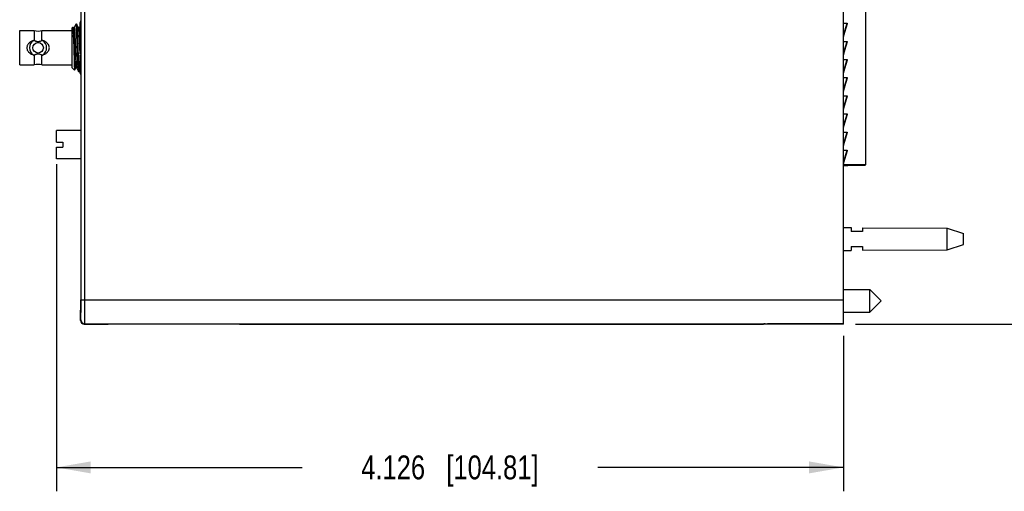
# Model space of a CAD drawing. Header units: inches. Extents: x 0 to 22, y 0 to 17.
# Tile 5 of 23: x 8.2 to 13.4, y 4.8 to 7.3. Entities that reach past the tile are written whole.
import ezdxf

# ---------------------------------------------------------------- set-up
doc = ezdxf.new("R2010")
doc.units = ezdxf.units.IN
doc.header["$LTSCALE"] = 1.21
doc.header["$MEASUREMENT"] = 0
doc.layers.get('0').update_dxf_attribs({"linetype": 'CONTINUOUS'})
doc.layers.add('02___PRT_ALL_AXES', color=7, linetype='CONTINUOUS')
doc.layers.add('DIMENSIONS', color=7, linetype='CONTINUOUS')
doc.styles.get("Standard").update_dxf_attribs({"font": 'txt', "width": 0.8})
doc.dimstyles.new('DIMSTYLE_1', dxfattribs={"dimtxt": 0.125, "dimasz": 0.18, "dimexe": 0.125, "dimexo": 0.0625, "dimgap": 0.0625, "dimtad": 0, "dimtih": 1, "dimtoh": 1, "dimdec": 3, "dimzin": 4, "dimdsep": 46, "dimtxsty": 'STANDARD', "dimblk": '_FILLED', "dimblk1": '_FILLED', "dimblk2": '_FILLED', "dimcen": 0.09, "dimadec": 0, "dimazin": 0, "dimtp": 0.01, "dimtm": 0.01, "dimtfac": 1, "dimtdec": 3, "dimtofl": 0, "dimtmove": 0, "dimatfit": 3, "dimldrblk": '_FILLED', "dimfxl": 1, "dimtolj": 1, "dimtzin": 4, "dimarcsym": 0})

# ---------------------------------------------------------------- blocks, each defined once
blk = doc.blocks.new('_FILLED')
at = {"color": 0, "linetype": 'BYBLOCK'}
blk.add_solid([(0, 0), (-1, 0.174), (-1, -0.174)], dxfattribs=at)
blk = doc.blocks.new('*D2')
at = {"layer": 'DIMENSIONS', "color": 2, "linetype": 'CONTINUOUS'}
for p, q in [((12.596, 10.7561), (14.0385, 10.7561)), ((13.9135, 10.7561), (13.9135, 8.4423)), ((13.9135, 5.6911), (13.9135, 8.1923)), ((12.596, 5.6911), (14.0385, 5.6911))]:
    blk.add_line(p, q, dxfattribs=at)
at = {"layer": 'DIMENSIONS', "color": 2, "linetype": 'CONTINUOUS', "xscale": 0.18, "yscale": 0.18, "zscale": 0.18}
for p, rotation in [((13.9135, 10.7561), 90), ((13.9135, 5.6911), 270)]:
    blk.add_blockref('_FILLED', p, dxfattribs=dict(at, rotation=rotation))
at = {"layer": 'DIMENSIONS', "color": 2, "linetype": 'CONTINUOUS', "insert": (13.9135, 8.3798), "char_height": 0.125, "width": 1.425, "attachment_point": 2, "line_spacing_factor": 0.9}
blk.add_mtext('5.065{\\Ftxt.shx;\\W1.000000;\\H0.125000; }[128.65]', dxfattribs=at)
blk = doc.blocks.new('*D3')
at = {"layer": 'DIMENSIONS', "color": 2, "linetype": 'CONTINUOUS'}
for p, q in [((8.4072, 6.5289), (8.4072, 4.8157)), ((12.5335, 5.6305), (12.5335, 4.8157)), ((8.4072, 4.9407), (9.6953, 4.9407)), ((12.5335, 4.9407), (11.2453, 4.9407))]:
    blk.add_line(p, q, dxfattribs=at)
at = {"layer": 'DIMENSIONS', "color": 2, "linetype": 'CONTINUOUS', "xscale": 0.18, "yscale": 0.18, "zscale": 0.18, "rotation": 180}
blk.add_blockref('_FILLED', (8.4072, 4.9407), dxfattribs=at)
at = {"layer": 'DIMENSIONS', "color": 2, "linetype": 'CONTINUOUS', "xscale": 0.18, "yscale": 0.18, "zscale": 0.18}
blk.add_blockref('_FILLED', (12.5335, 4.9407), dxfattribs=at)
at = {"layer": 'DIMENSIONS', "color": 2, "linetype": 'CONTINUOUS', "insert": (10.4703, 5.0032), "char_height": 0.125, "width": 1.425, "attachment_point": 2, "line_spacing_factor": 0.9}
blk.add_mtext('4.126{\\Ftxt.shx;\\W1.000000;\\H0.125000; }[104.81]', dxfattribs=at)

msp = doc.modelspace()

# ---------------------------------------------------------------- linework, layer by layer
at = {"layer": '02___PRT_ALL_AXES', "color": 7, "linetype": 'CONTINUOUS'}
for p, q in [((12.5335, 5.6911), (12.5335, 10.7561)), ((8.5366, 5.8179), (8.5366, 10.6294)), ((8.5566, 5.8179), (8.5566, 10.6294)), ((12.6485, 9.9242), (12.6485, 6.5242)), ((8.215, 7.0485), (8.215, 7.2276)), ((8.215, 7.2276), (8.2912, 7.2276)), ((8.2912, 7.2276), (8.2912, 7.1764)), ((8.3317, 7.1764), (8.3317, 7.2276)), ((8.3317, 7.2276), (8.4906, 7.2276)), ((8.4906, 7.2429), (8.4941, 7.2464)), ((8.4906, 7.0332), (8.4906, 7.2429)), ((8.4941, 7.2464), (8.4943, 7.2463)), ((8.4949, 7.2428), (8.4957, 7.2309)), ((8.4954, 7.2444), (8.4953, 7.2445)), ((8.4953, 7.2445), (8.4953, 7.2445)), ((8.4955, 7.2441), (8.4953, 7.2445)), ((8.4987, 7.2097), (8.4971, 7.2333)), ((8.5098, 7.2617), (8.4999, 7.2445)), ((8.5006, 7.2444), (8.5009, 7.2433)), ((8.5009, 7.2433), (8.5017, 7.2386)), ((8.5099, 7.2619), (8.5098, 7.2617)), ((8.5103, 7.2625), (8.5103, 7.2626)), ((8.5103, 7.2626), (8.5128, 7.2626)), ((8.5128, 7.2626), (8.513, 7.2623)), ((8.5233, 7.2445), (8.5151, 7.2587)), ((8.5234, 7.2445), (8.5233, 7.2445)), ((8.5236, 7.2439), (8.5233, 7.2445)), ((8.5324, 7.2524), (8.5279, 7.2445)), ((8.5279, 7.2445), (8.5279, 7.2445)), ((8.5324, 7.177), (8.5324, 7.2705)), ((12.5335, 7.2667), (12.553, 7.2667)), ((12.5507, 7.2644), (12.5335, 7.2074)), ((12.5335, 7.1947), (12.5527, 7.2638)), ((12.5527, 7.2638), (12.5335, 7.2005)), ((12.5507, 7.2644), (12.5527, 7.2638)), ((8.2883, 7.1764), (8.2912, 7.1764)), ((8.3317, 7.1764), (8.3346, 7.1764)), ((8.4965, 7.2116), (8.4966, 7.2082)), ((8.4966, 7.2082), (8.4966, 7.2064)), ((8.497, 7.1938), (8.4973, 7.1862)), ((8.4973, 7.1862), (8.5004, 7.0685)), ((8.5284, 7.177), (8.528, 7.185)), ((8.5314, 7.1054), (8.5284, 7.177)), ((8.5361, 7.177), (8.5324, 7.177)), ((8.5336, 7.177), (8.5336, 7.1754)), ((8.5336, 7.1754), (8.5361, 7.1173)), ((12.5335, 7.1717), (12.553, 7.1717)), ((12.5507, 7.1694), (12.5335, 7.1124)), ((12.5335, 7.0997), (12.5527, 7.1688)), ((12.5527, 7.1688), (12.5335, 7.1055)), ((12.5507, 7.1694), (12.5527, 7.1688)), ((8.2912, 7.0996), (8.2883, 7.0996)), ((8.2912, 7.0996), (8.2912, 7.0485)), ((8.3317, 7.0485), (8.3317, 7.0996)), ((8.3346, 7.0996), (8.3317, 7.0996)), ((8.5324, 7.0055), (8.5324, 7.099)), ((8.5324, 7.099), (8.5361, 7.099)), ((12.5335, 7.0767), (12.553, 7.0767)), ((12.5507, 7.0744), (12.5335, 7.0174)), ((12.5335, 7.0047), (12.5527, 7.0738)), ((12.5527, 7.0738), (12.5335, 7.0105)), ((12.5507, 7.0744), (12.5527, 7.0738)), ((8.215, 7.0485), (8.2912, 7.0485)), ((8.3317, 7.0485), (8.4906, 7.0485)), ((8.4906, 7.0332), (8.503, 7.0208)), ((8.5004, 7.0685), (8.5004, 7.0673)), ((8.5027, 7.0213), (8.503, 7.0208)), ((8.503, 7.0208), (8.5031, 7.0208)), ((8.5031, 7.0208), (8.5093, 7.0315)), ((8.5138, 7.0316), (8.5139, 7.0315)), ((8.5139, 7.0315), (8.5238, 7.0144)), ((8.527, 7.0137), (8.5324, 7.023)), ((8.5238, 7.0144), (8.5235, 7.0151)), ((8.5241, 7.0135), (8.5238, 7.0137)), ((8.5241, 7.0135), (8.5268, 7.0135)), ((8.5268, 7.0135), (8.527, 7.0137)), ((12.5335, 6.9817), (12.553, 6.9817)), ((12.5507, 6.9794), (12.5335, 6.9224)), ((12.5335, 6.9097), (12.5527, 6.9788)), ((12.5527, 6.9788), (12.5335, 6.9155)), ((12.5507, 6.9794), (12.5527, 6.9788)), ((12.5335, 6.8867), (12.553, 6.8867)), ((12.5507, 6.8844), (12.5335, 6.8274)), ((12.5335, 6.8147), (12.5527, 6.8838)), ((12.5527, 6.8838), (12.5335, 6.8205)), ((12.5507, 6.8844), (12.5527, 6.8838)), ((12.5335, 6.7917), (12.553, 6.7917)), ((12.5507, 6.7894), (12.5335, 6.7324)), ((12.5335, 6.7197), (12.5527, 6.7888)), ((12.5527, 6.7888), (12.5335, 6.7255)), ((12.5507, 6.7894), (12.5527, 6.7888)), ((8.4072, 6.6436), (8.4072, 6.7056)), ((8.5361, 6.7056), (8.4072, 6.7056)), ((12.5335, 6.6967), (12.553, 6.6967)), ((12.5507, 6.6944), (12.5335, 6.6374)), ((12.5335, 6.6247), (12.5527, 6.6938)), ((12.5527, 6.6938), (12.5335, 6.6305)), ((12.5507, 6.6944), (12.5527, 6.6938)), ((8.4072, 6.6436), (8.4406, 6.6436)), ((8.4072, 6.556), (8.4072, 6.618)), ((8.4072, 6.618), (8.4406, 6.618)), ((8.4406, 6.6436), (8.4406, 6.618)), ((8.5361, 6.556), (8.4072, 6.556)), ((12.5335, 6.6017), (12.553, 6.6017)), ((12.5507, 6.5994), (12.5335, 6.5424)), ((12.5335, 6.5297), (12.5527, 6.5988)), ((12.5527, 6.5988), (12.5335, 6.5355)), ((12.5507, 6.5994), (12.5527, 6.5988)), ((12.5328, 6.5231), (12.6485, 6.5231)), ((12.6485, 6.5242), (12.5335, 6.5242)), ((12.5335, 6.5207), (12.556, 6.5207)), ((12.556, 6.5207), (12.5553, 6.5231)), ((12.5335, 6.1967), (12.5735, 6.1964)), ((12.5735, 6.1964), (12.5735, 6.1767)), ((12.6335, 6.1959), (13.0773, 6.1927)), ((12.6335, 6.1959), (12.6335, 6.1767)), ((12.6335, 6.1767), (12.5735, 6.1767)), ((13.0773, 6.1927), (13.1635, 6.1647)), ((13.0773, 6.0807), (13.0773, 6.1927)), ((13.1635, 6.1087), (13.1635, 6.1647)), ((12.5735, 6.0967), (12.6335, 6.0967)), ((12.5735, 6.0967), (12.5735, 6.0769)), ((12.6335, 6.0967), (12.6335, 6.0774)), ((13.0773, 6.0807), (13.1635, 6.1087)), ((12.5335, 6.0766), (12.5735, 6.0769)), ((12.6335, 6.0774), (13.0773, 6.0807)), ((12.5335, 5.8717), (12.6717, 5.8717)), ((12.6717, 5.8717), (12.7307, 5.8127)), ((12.6717, 5.7536), (12.6717, 5.8717)), ((8.5361, 5.8148), (8.5361, 5.8179)), ((8.5366, 5.8179), (12.5335, 5.8179)), ((12.6717, 5.7536), (12.7307, 5.8127)), ((8.5335, 5.7646), (8.5357, 5.7668)), ((8.5335, 5.7107), (8.5335, 5.7646)), ((12.5335, 5.7536), (12.6717, 5.7536)), ((8.5335, 5.7107), (8.5357, 5.7129)), ((8.5535, 5.6907), (8.5557, 5.6929)), ((8.5535, 5.6907), (8.6785, 5.6907)), ((8.5557, 5.6929), (12.1237, 5.6929)), ((8.6785, 5.6907), (8.6794, 5.6916)), ((9.3675, 5.6916), (9.3685, 5.6907)), ((9.3685, 5.6907), (12.1135, 5.6907)), ((12.1155, 5.6928), (12.1135, 5.6907)), ((12.1237, 5.6929), (12.1355, 5.693)), ((12.1337, 5.6911), (12.1337, 5.693)), ((12.5335, 5.6911), (12.1337, 5.6911)), ((12.5335, 5.693), (12.1355, 5.693))]:
    msp.add_line(p, q, dxfattribs=at)
for points in [[(8.4999, 7.2445), (8.4995, 7.2441), (8.4974, 7.2433), (8.4955, 7.2442), (8.4954, 7.2444)], [(8.5279, 7.2445), (8.5274, 7.2439), (8.5251, 7.2433), (8.5235, 7.2443), (8.5234, 7.2445)], [(8.5093, 7.0315), (8.5102, 7.0324), (8.5124, 7.0326), (8.5137, 7.0318), (8.5138, 7.0316)]]:
    msp.add_lwpolyline(points, dxfattribs=at)
msp.add_circle((8.3114, 7.138), 0.0276, dxfattribs=at)
for centre, radius, start, end in [((8.5474, 7.2705), 0.015, 140.0334, 180), ((8.3114, 7.3213), 0.0958, 257.786, 282.214), ((7.7135, 7.1917), 0.7831, 2.6771, 2.8705), ((7.1441, 7.1657), 1.3532, 1.9437, 2.6521), ((12.5418, 7.2671), 0.00937, 343.3857, 348.1209), ((12.5413, 7.2671), 0.0098, 348.1478, 357.1886), ((8.3114, 7.138), 0.0448, 121.0323, 238.9677), ((8.3114, 7.138), 0.0448, 301.0323, 58.9677), ((4.899, 7.0878), 3.5996, 1.6878, 1.8879), ((12.5418, 7.1721), 0.00937, 343.3857, 348.1209), ((12.5413, 7.1721), 0.0098, 348.1478, 357.1886), ((12.5418, 7.0771), 0.00937, 343.3857, 348.1209), ((12.5413, 7.0771), 0.0098, 348.1478, 357.1886), ((8.3114, 6.9548), 0.0958, 77.786, 102.214), ((8.5474, 7.0055), 0.015, 180, 219.9666), ((12.5418, 6.9821), 0.00937, 343.3857, 348.1209), ((12.5413, 6.9821), 0.0098, 348.1478, 357.1886), ((12.5418, 6.8871), 0.00937, 343.3857, 348.1209), ((12.5413, 6.8871), 0.0098, 348.1478, 357.1886), ((12.5418, 6.7921), 0.00937, 343.3857, 348.1209), ((12.5413, 6.7921), 0.0098, 348.1478, 357.1886), ((12.5418, 6.6971), 0.00937, 343.3857, 348.1209), ((12.5413, 6.6971), 0.0098, 348.1478, 357.1886), ((12.5418, 6.6021), 0.00937, 343.3857, 348.1209), ((12.5413, 6.6021), 0.0098, 348.1478, 357.1886), ((-2.083, 5.8163), 10.6196, 359.75738, 0.00867), ((8.5557, 5.7129), 0.02, 180.0052, 269.9948)]:
    msp.add_arc(centre, radius, start, end, dxfattribs=at)
for centre, major_axis, ratio, start_param, end_param in [((8.5357, 5.8148), (0, 0.048), 0.008727, -3.132866, -1.626573), ((8.5535, 5.7107), (0.0141, 0.0141), 0.999924, -3.926953, -2.356233), ((12.1337, 5.6909), (0.02, 0), 0.008727, 2.564809, 3.061881), ((12.1355, 5.6927), (0.02, 0), 0.008727, 2.206691, 3.132866)]:
    msp.add_ellipse(centre, major_axis=major_axis, ratio=ratio, start_param=start_param, end_param=end_param, dxfattribs=at)
for points, knots in [([(8.4943, 7.2463), (8.4943, 7.2462), (8.4944, 7.2461), (8.4945, 7.2457), (8.4946, 7.2451), (8.4947, 7.244), (8.4948, 7.2432), (8.4949, 7.2428)], [0, 0, 0, 0, 0.052381, 0.124992, 0.332621, 0.624296, 1, 1, 1, 1]), ([(8.4971, 7.2333), (8.497, 7.2347), (8.4967, 7.237), (8.4963, 7.2401), (8.496, 7.2422), (8.4957, 7.2434), (8.4956, 7.2439), (8.4955, 7.2441)], [0, 0, 0, 0, 0.365458, 0.653494, 0.864046, 0.941049, 1, 1, 1, 1]), ([(8.4999, 7.2445), (8.4999, 7.2446), (8.4999, 7.2446), (8.5, 7.2447), (8.5001, 7.2448), (8.5002, 7.2448), (8.5004, 7.2447), (8.5005, 7.2445), (8.5006, 7.2444)], [0, 0, 0, 0, 0.156604, 0.282833, 0.38459, 0.473388, 0.676511, 1, 1, 1, 1]), ([(8.5017, 7.2386), (8.5019, 7.2374), (8.5021, 7.2348), (8.5027, 7.2287), (8.5034, 7.2192), (8.5041, 7.2061), (8.5049, 7.1913), (8.5056, 7.1754), (8.5063, 7.159), (8.507, 7.1423), (8.5077, 7.1252), (8.5085, 7.1077), (8.5092, 7.0907), (8.51, 7.0749), (8.5107, 7.0628), (8.5112, 7.0543), (8.5116, 7.0489), (8.512, 7.0443), (8.5123, 7.0404), (8.5127, 7.0372), (8.513, 7.0348), (8.5133, 7.0332), (8.5136, 7.0322), (8.5137, 7.0319), (8.5138, 7.0317)], [0, 0, 0, 0, 0.016973, 0.037705, 0.089754, 0.153969, 0.227065, 0.305181, 0.384517, 0.463781, 0.547319, 0.632722, 0.71629, 0.793929, 0.861898, 0.891316, 0.917354, 0.939847, 0.958739, 0.974064, 0.985889, 0.994414, 0.997563, 1, 1, 1, 1]), ([(8.5122, 7.2486), (8.512, 7.2502), (8.5118, 7.2526), (8.5115, 7.2555), (8.5113, 7.2573), (8.5111, 7.2587), (8.5109, 7.2599), (8.5107, 7.2608), (8.5105, 7.2613), (8.5104, 7.2615)], [0, 0, 0, 0, 0.383251, 0.541164, 0.676623, 0.789806, 0.881076, 0.950878, 1, 1, 1, 1]), ([(8.5226, 7.021), (8.5223, 7.0234), (8.5219, 7.0288), (8.5212, 7.0383), (8.5206, 7.0502), (8.5199, 7.0641), (8.5193, 7.0798), (8.5184, 7.1025), (8.5173, 7.1309), (8.5161, 7.1646), (8.5151, 7.1916), (8.5142, 7.2123), (8.5136, 7.2261), (8.5129, 7.2381), (8.5124, 7.2453), (8.5122, 7.2486)], [0, 0, 0, 0, 0.030568, 0.072333, 0.124908, 0.187041, 0.256694, 0.331554, 0.485888, 0.631687, 0.77481, 0.842472, 0.904041, 0.957118, 1, 1, 1, 1]), ([(8.513, 7.2623), (8.5131, 7.2622), (8.5133, 7.2617), (8.5135, 7.2608), (8.5137, 7.2596), (8.5139, 7.2587), (8.5139, 7.2582)], [0, 0, 0, 0, 0.141091, 0.354021, 0.640235, 1, 1, 1, 1]), ([(8.5139, 7.2582), (8.5141, 7.2572), (8.5143, 7.255), (8.5148, 7.2498), (8.5154, 7.2416), (8.5161, 7.23), (8.5168, 7.2162), (8.5174, 7.2005), (8.5181, 7.1834), (8.5188, 7.1651), (8.5195, 7.1462), (8.5202, 7.1271), (8.5208, 7.1083), (8.5215, 7.0901), (8.5222, 7.0732), (8.5229, 7.0577), (8.5235, 7.0442), (8.5242, 7.0329), (8.5247, 7.0262), (8.525, 7.0233)], [0, 0, 0, 0, 0.012401, 0.027767, 0.067023, 0.11688, 0.17614, 0.2434, 0.317059, 0.395356, 0.476427, 0.558335, 0.639127, 0.716873, 0.789721, 0.855929, 0.913929, 0.962327, 1, 1, 1, 1]), ([(8.528, 7.185), (8.5278, 7.1887), (8.5275, 7.1958), (8.5269, 7.2061), (8.5264, 7.2156), (8.5259, 7.2241), (8.5254, 7.2303), (8.525, 7.2346), (8.5247, 7.2373), (8.5244, 7.2395), (8.5242, 7.2414), (8.5239, 7.2428), (8.5237, 7.2436), (8.5236, 7.2439)], [0, 0, 0, 0, 0.185196, 0.361507, 0.524273, 0.668752, 0.790968, 0.8427, 0.887843, 0.926189, 0.957612, 0.982175, 1, 1, 1, 1]), ([(8.5279, 7.2445), (8.5279, 7.2446), (8.528, 7.2447), (8.5281, 7.2448), (8.5282, 7.2448), (8.5283, 7.2448), (8.5284, 7.2447), (8.5286, 7.2445), (8.5287, 7.2443), (8.5288, 7.2438), (8.529, 7.2431), (8.5292, 7.242), (8.5295, 7.2407), (8.5296, 7.2397), (8.5297, 7.2391)], [0, 0, 0, 0, 0.029142, 0.051257, 0.068785, 0.0865, 0.10928, 0.139825, 0.179405, 0.228703, 0.357908, 0.529075, 0.742935, 1, 1, 1, 1]), ([(8.5297, 7.2391), (8.5298, 7.2381), (8.5301, 7.236), (8.5305, 7.2308), (8.5311, 7.2231), (8.5318, 7.2124), (8.5322, 7.2046), (8.5324, 7.2005)], [0, 0, 0, 0, 0.077218, 0.170042, 0.399711, 0.680373, 1, 1, 1, 1]), ([(12.553, 7.2667), (12.553, 7.2662), (12.553, 7.2652), (12.5528, 7.2643), (12.5527, 7.2638)], [0, 0, 0, 0, 0.502316, 1, 1, 1, 1]), ([(8.2883, 7.1764), (8.2839, 7.175), (8.2753, 7.1714), (8.2657, 7.1646), (8.2594, 7.1577), (8.2562, 7.1528), (8.2543, 7.1485), (8.2529, 7.144), (8.2524, 7.1404), (8.2524, 7.138)], [0, 0, 0, 0, 0.249227, 0.497194, 0.621736, 0.746914, 0.809974, 0.873433, 1, 1, 1, 1]), ([(8.2912, 7.1764), (8.2927, 7.1756), (8.296, 7.1742), (8.301, 7.1725), (8.3062, 7.1713), (8.3097, 7.1711), (8.3114, 7.1711)], [0, 0, 0, 0, 0.249981, 0.500015, 0.750028, 1, 1, 1, 1]), ([(8.3114, 7.1711), (8.3132, 7.1711), (8.3167, 7.1713), (8.3219, 7.1725), (8.3269, 7.1742), (8.3301, 7.1756), (8.3317, 7.1764)], [0, 0, 0, 0, 0.249973, 0.499985, 0.750019, 1, 1, 1, 1]), ([(8.3705, 7.138), (8.3705, 7.1404), (8.37, 7.144), (8.3686, 7.1485), (8.3667, 7.1528), (8.3635, 7.1577), (8.3572, 7.1646), (8.3476, 7.1714), (8.339, 7.175), (8.3346, 7.1764)], [0, 0, 0, 0, 0.126567, 0.190026, 0.253086, 0.378264, 0.502806, 0.750773, 1, 1, 1, 1]), ([(8.5049, 7.0729), (8.5046, 7.0784), (8.5041, 7.0899), (8.503, 7.1134), (8.5018, 7.1429), (8.5006, 7.1719), (8.4996, 7.1939), (8.499, 7.2046), (8.4987, 7.2097)], [0, 0, 0, 0, 0.120957, 0.251916, 0.516852, 0.765674, 0.887469, 1, 1, 1, 1]), ([(8.2524, 7.138), (8.2524, 7.1357), (8.2529, 7.1321), (8.2543, 7.1276), (8.2562, 7.1232), (8.2594, 7.1183), (8.2657, 7.1114), (8.2753, 7.1046), (8.2839, 7.101), (8.2883, 7.0996)], [0, 0, 0, 0, 0.126567, 0.190026, 0.253086, 0.378264, 0.502806, 0.750773, 1, 1, 1, 1]), ([(8.3346, 7.0996), (8.339, 7.101), (8.3476, 7.1046), (8.3572, 7.1114), (8.3635, 7.1183), (8.3667, 7.1232), (8.3686, 7.1276), (8.37, 7.1321), (8.3705, 7.1357), (8.3705, 7.138)], [0, 0, 0, 0, 0.249227, 0.497194, 0.621736, 0.746914, 0.809974, 0.873433, 1, 1, 1, 1]), ([(12.553, 7.1717), (12.553, 7.1712), (12.553, 7.1702), (12.5528, 7.1693), (12.5527, 7.1688)], [0, 0, 0, 0, 0.502316, 1, 1, 1, 1]), ([(8.3114, 7.105), (8.3097, 7.105), (8.3062, 7.1047), (8.301, 7.1036), (8.296, 7.1019), (8.2927, 7.1004), (8.2912, 7.0996)], [0, 0, 0, 0, 0.249973, 0.499985, 0.750019, 1, 1, 1, 1]), ([(8.3317, 7.0996), (8.3301, 7.1004), (8.3269, 7.1019), (8.3219, 7.1036), (8.3167, 7.1047), (8.3132, 7.105), (8.3114, 7.105)], [0, 0, 0, 0, 0.249981, 0.500015, 0.750028, 1, 1, 1, 1]), ([(8.5077, 7.0358), (8.5076, 7.0367), (8.5073, 7.0386), (8.5068, 7.0432), (8.5063, 7.0504), (8.5056, 7.0609), (8.5051, 7.0686), (8.5049, 7.0729)], [0, 0, 0, 0, 0.068951, 0.15416, 0.374031, 0.658232, 1, 1, 1, 1]), ([(12.553, 7.0767), (12.553, 7.0762), (12.553, 7.0752), (12.5528, 7.0743), (12.5527, 7.0738)], [0, 0, 0, 0, 0.502316, 1, 1, 1, 1]), ([(8.5004, 7.0673), (8.5005, 7.0642), (8.5007, 7.0583), (8.501, 7.05), (8.5013, 7.0425), (8.5015, 7.0361), (8.5018, 7.0308), (8.5021, 7.0271), (8.5023, 7.0246), (8.5024, 7.0233), (8.5026, 7.0222), (8.5027, 7.0216), (8.5027, 7.0213)], [0, 0, 0, 0, 0.200828, 0.38327, 0.54532, 0.685243, 0.801713, 0.893481, 0.929831, 0.959735, 0.983137, 1, 1, 1, 1]), ([(8.5093, 7.0315), (8.5093, 7.0315), (8.5092, 7.0314), (8.5091, 7.0313), (8.509, 7.0312), (8.5089, 7.0313), (8.5088, 7.0314), (8.5087, 7.0315), (8.5086, 7.0317), (8.5084, 7.0321), (8.5083, 7.0327), (8.5081, 7.0335), (8.5079, 7.0346), (8.5078, 7.0354), (8.5077, 7.0358)], [0, 0, 0, 0, 0.034952, 0.061215, 0.081811, 0.102125, 0.127371, 0.16019, 0.201559, 0.251845, 0.379996, 0.545682, 0.751233, 1, 1, 1, 1]), ([(8.5235, 7.0151), (8.5234, 7.0154), (8.5233, 7.0161), (8.523, 7.0174), (8.5228, 7.0191), (8.5227, 7.0204), (8.5226, 7.021)], [0, 0, 0, 0, 0.163527, 0.38309, 0.661082, 1, 1, 1, 1]), ([(8.525, 7.0233), (8.5251, 7.0222), (8.5253, 7.0204), (8.5256, 7.0179), (8.5259, 7.016), (8.5261, 7.0149), (8.5262, 7.0144)], [0, 0, 0, 0, 0.343853, 0.625723, 0.844659, 1, 1, 1, 1]), ([(8.5262, 7.0144), (8.5263, 7.0143), (8.5263, 7.014), (8.5265, 7.0138), (8.5266, 7.0136), (8.5266, 7.0135), (8.5267, 7.0135), (8.5268, 7.0135)], [0, 0, 0, 0, 0.384137, 0.671062, 0.780262, 0.868887, 1, 1, 1, 1]), ([(12.553, 6.9817), (12.553, 6.9812), (12.553, 6.9802), (12.5528, 6.9793), (12.5527, 6.9788)], [0, 0, 0, 0, 0.502316, 1, 1, 1, 1]), ([(12.553, 6.8867), (12.553, 6.8862), (12.553, 6.8852), (12.5528, 6.8843), (12.5527, 6.8838)], [0, 0, 0, 0, 0.502316, 1, 1, 1, 1]), ([(12.553, 6.7917), (12.553, 6.7912), (12.553, 6.7902), (12.5528, 6.7893), (12.5527, 6.7888)], [0, 0, 0, 0, 0.502316, 1, 1, 1, 1]), ([(12.553, 6.6967), (12.553, 6.6962), (12.553, 6.6952), (12.5528, 6.6943), (12.5527, 6.6938)], [0, 0, 0, 0, 0.502316, 1, 1, 1, 1]), ([(12.553, 6.6017), (12.553, 6.6012), (12.553, 6.6002), (12.5528, 6.5993), (12.5527, 6.5988)], [0, 0, 0, 0, 0.502316, 1, 1, 1, 1]), ([(12.556, 6.5207), (12.556, 6.5211), (12.556, 6.5221), (12.5558, 6.5231), (12.5557, 6.5235)], [0, 0, 0, 0, 0.50254, 1, 1, 1, 1]), ([(8.5557, 5.6929), (8.5557, 5.6929), (8.5557, 5.693), (8.5557, 5.6931), (8.5558, 5.6933), (8.5558, 5.6936), (8.5558, 5.694), (8.5558, 5.6944), (8.5558, 5.6949), (8.5559, 5.6957), (8.5559, 5.697), (8.556, 5.6986), (8.556, 5.7006), (8.556, 5.7028), (8.5561, 5.7053), (8.5561, 5.7092), (8.5562, 5.7147), (8.5563, 5.722), (8.5563, 5.7302), (8.5564, 5.7392), (8.5564, 5.749), (8.5565, 5.7594), (8.5565, 5.7705), (8.5566, 5.7819), (8.5566, 5.7978), (8.5566, 5.8098), (8.5566, 5.8179)], [0, 0, 0, 0, 0.000541, 0.001662, 0.003372, 0.005673, 0.008565, 0.012047, 0.016116, 0.020771, 0.031826, 0.045187, 0.060822, 0.078694, 0.09876, 0.120973, 0.171622, 0.23016, 0.296029, 0.368602, 0.447188, 0.531039, 0.619357, 0.711299, 0.805992, 1, 1, 1, 1]), ([(8.5357, 5.7129), (8.5357, 5.7129), (8.5357, 5.7129), (8.5357, 5.713), (8.5357, 5.7131), (8.5358, 5.7133), (8.5358, 5.7136), (8.5358, 5.7141), (8.5358, 5.7146), (8.5359, 5.7154), (8.5359, 5.7162), (8.5359, 5.7171), (8.536, 5.7182), (8.536, 5.7199), (8.5361, 5.7223), (8.5361, 5.7254), (8.5362, 5.7291), (8.5362, 5.7331), (8.5363, 5.7376), (8.5363, 5.7424), (8.5364, 5.7495), (8.5364, 5.7592), (8.5365, 5.7671), (8.5365, 5.7713)], [0, 0, 0, 0, 0.00061, 0.001732, 0.003366, 0.005513, 0.011377, 0.019365, 0.029468, 0.041672, 0.055957, 0.072305, 0.090697, 0.111111, 0.157926, 0.212527, 0.274627, 0.343939, 0.420164, 0.502928, 0.591821, 0.786333, 1, 1, 1, 1]), ([(8.6794, 5.6916), (8.6794, 5.6916), (8.6795, 5.6917), (8.6796, 5.6917), (8.6799, 5.6917), (8.6802, 5.6917), (8.6805, 5.6918), (8.6809, 5.6918), (8.6815, 5.6918), (8.6823, 5.6918), (8.6835, 5.6919), (8.6852, 5.6919), (8.6871, 5.692), (8.6893, 5.692), (8.6918, 5.6921), (8.6957, 5.6922), (8.7012, 5.6922), (8.7085, 5.6923), (8.7167, 5.6924), (8.7257, 5.6925), (8.7355, 5.6925), (8.746, 5.6926), (8.757, 5.6926), (8.7684, 5.6927), (8.7843, 5.6927), (8.7963, 5.6927), (8.8044, 5.6927)], [0, 0, 0, 0, 0.000556, 0.00169, 0.003413, 0.005727, 0.008629, 0.012117, 0.016189, 0.020842, 0.031884, 0.045227, 0.060855, 0.078731, 0.098803, 0.121016, 0.171653, 0.230202, 0.296086, 0.368641, 0.44721, 0.531063, 0.619372, 0.711309, 0.806006, 1, 1, 1, 1]), ([(9.2425, 5.6927), (9.2506, 5.6927), (9.2626, 5.6927), (9.2785, 5.6927), (9.2899, 5.6926), (9.3009, 5.6926), (9.3114, 5.6925), (9.3212, 5.6925), (9.3302, 5.6924), (9.3384, 5.6923), (9.3457, 5.6922), (9.3512, 5.6922), (9.3551, 5.6921), (9.3576, 5.692), (9.3598, 5.692), (9.3617, 5.6919), (9.3634, 5.6919), (9.3646, 5.6918), (9.3654, 5.6918), (9.366, 5.6918), (9.3664, 5.6918), (9.3668, 5.6917), (9.367, 5.6917), (9.3673, 5.6917), (9.3674, 5.6917), (9.3675, 5.6916), (9.3675, 5.6916)], [0, 0, 0, 0, 0.193994, 0.288691, 0.380628, 0.468937, 0.55279, 0.631359, 0.703914, 0.769798, 0.828346, 0.878984, 0.901198, 0.921269, 0.939145, 0.954773, 0.968115, 0.979157, 0.98381, 0.987882, 0.99137, 0.994272, 0.996586, 0.99831, 0.999444, 1, 1, 1, 1])]:
    msp.add_open_spline(points, degree=3, knots=knots, dxfattribs=at)

# ---------------------------------------------------------------- dimensions: what is measured, and where the dimension line sits
at = {"layer": 'DIMENSIONS', "color": 2, "linetype": 'CONTINUOUS'}
for base, p1, p2, angle, picture, middle in [((13.9135, 10.7561), (12.5335, 5.6911), (12.5335, 10.7561), 90, '*D2', (13.9135, 8.3173)), ((8.4072, 4.9407), (12.5335, 5.693), (8.4072, 6.5914), 180, '*D3', (10.4703, 4.9407))]:
    dim = msp.add_linear_dim(base=base, p1=p1, p2=p2, angle=angle, dimstyle='DIMSTYLE_1', dxfattribs=at)
    dim.commit()
    dim.dimension.update_dxf_attribs({"geometry": picture, "text_midpoint": middle, "dimtype": 160})

doc.saveas('drawing.dxf')
